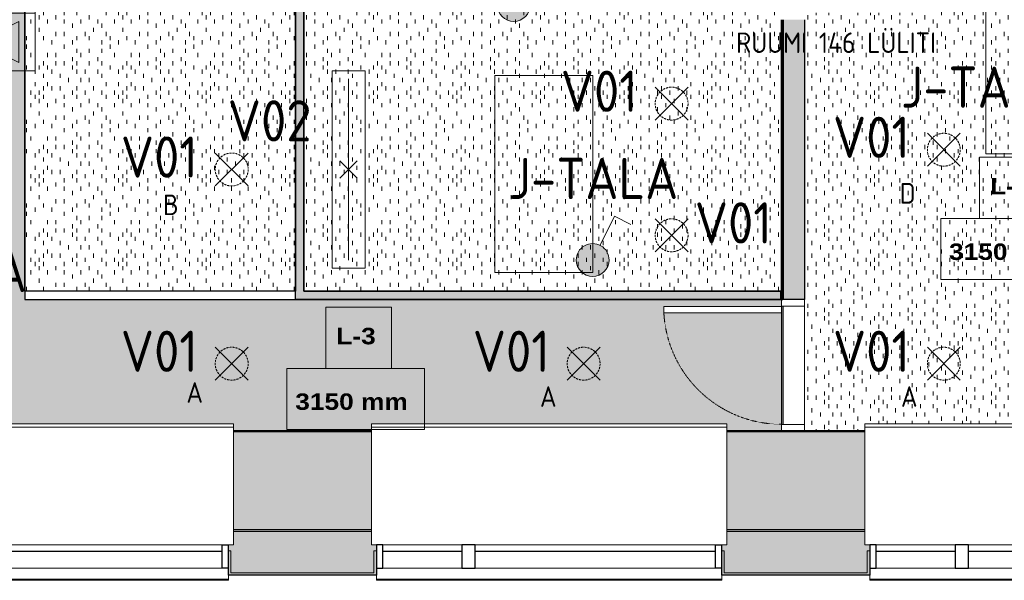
# Model space of a CAD drawing. Header units: millimetres. Extents: x -12615 to 16572, y -3141 to 12068.
# Tile 6 of 14: x -4182 to 1805, y -2442 to 964. Entities that reach past the tile are written whole.
import ezdxf

# ---------------------------------------------------------------- set-up
doc = ezdxf.new("R2010")
doc.units = ezdxf.units.MM
doc.linetypes.add('EST_Dash_1_1_', pattern=[2, 1, -1])
doc.linetypes.add('IMPORT-süvistatud seade', pattern=[19.05, 12.7, -6.35])
for name, color, linetype, lineweight, true_color in [('1K_valgustusplaan_dwg', 7, 'Continuous', 5, 0x767676), ('A-WALL', 7, 'Continuous', 9, 0x7f7f7f), ('A-WALL-PATT', 7, 'Continuous', 9, 0x7f7f7f), ('ET-E_VALGUSTUS_TING', 3, 'Continuous', 5, 0x00ff00), ('ET-VALGUSTUS_TING', 5, 'Continuous', 5, 0x0000ff), ('I-WALL', 7, 'Continuous', 9, 0x7f7f7f)]:
    doc.layers.add(name, color=color, linetype=linetype, lineweight=lineweight, true_color=true_color)
for name, color, linetype, lineweight in [('A-CLNG', 7, 'Continuous', 9), ('A-CLNG-IDEN', 7, 'Continuous', 9), ('A-CLNG-PATT', 7, 'Continuous', 9), ('A-DOOR', 7, 'Continuous', 9), ('A-DOOR-FRAM', 7, 'Continuous', 25), ('A-GLAZ', 7, 'Continuous', 9), ('ET-SEADE_V', 7, 'Continuous', 9)]:
    doc.layers.add(name, color=color, linetype=linetype, lineweight=lineweight)
doc.styles.add('Arial Black', font='txt', dxfattribs={"height": 100})
doc.styles.add('ISOCP_1', font='isocp___.ttf', dxfattribs={"height": 250})
doc.styles.add('ISOCP_2', font='isocp___.ttf', dxfattribs={"height": 125})
pattern_1 = [(90, (0, 0), (-508, 3e-14), [25.4, -482.6]), (90, (50.8, 50.8), (-508, 3e-14), [25.4, -482.6]), (90, (127, 25.4), (-508, 3e-14), [25.4, -482.6]), (90, (127, 101.6), (-508, 3e-14), [25.4, -482.6]), (90, (50.8, 152.4), (-508, 3e-14), [25.4, -482.6]), (90, (25.4, 177.8), (-508, 3e-14), [25.4, -482.6]), (90, (152.4, 177.8), (-508, 3e-14), [25.4, -482.6]), (90, (228.6, 25.4), (-508, 3e-14), [25.4, -482.6]), (90, (304.8, 76.2), (-508, 3e-14), [25.4, -482.6]), (90, (279.4, 127), (-508, 3e-14), [25.4, -482.6]), (90, (177.8, 76.2), (-508, 3e-14), [25.4, -482.6]), (90, (203.2, 0), (-508, 3e-14), [25.4, -482.6]), (90, (228.6, 127), (-508, 3e-14), [25.4, -482.6]), (90, (203.2, 203.2), (-508, 3e-14), [25.4, -482.6]), (90, (101.6, 228.6), (-508, 3e-14), [25.4, -482.6]), (90, (50.8, 228.6), (-508, 3e-14), [25.4, -482.6]), (90, (101.6, 177.8), (-508, 3e-14), [25.4, -482.6]), (90, (25.4, 101.6), (-508, 3e-14), [25.4, -482.6]), (90, (330.2, 25.4), (-508, 3e-14), [25.4, -482.6]), (90, (431.8, 152.4), (-508, 3e-14), [25.4, -482.6]), (90, (355.6, 203.2), (-508, 3e-14), [25.4, -482.6]), (90, (228.6, 254), (-508, 3e-14), [25.4, -482.6]), (90, (152.4, 279.4), (-508, 3e-14), [25.4, -482.6]), (90, (254, 228.6), (-508, 3e-14), [25.4, -482.6]), (90, (355.6, 127), (-508, 3e-14), [25.4, -482.6]), (90, (406.4, 50.8), (-508, 3e-14), [25.4, -482.6]), (90, (304.8, 177.8), (-508, 3e-14), [25.4, -482.6]), (90, (203.2, 152.4), (-508, 3e-14), [25.4, -482.6]), (90, (279.4, 0), (-508, 3e-14), [25.4, -482.6]), (90, (381, 254), (-508, 3e-14), [25.4, -482.6]), (90, (304.8, 254), (-508, 3e-14), [25.4, -482.6]), (90, (381, 304.8), (-508, 3e-14), [25.4, -482.6]), (90, (457.2, 228.6), (-508, 3e-14), [25.4, -482.6]), (90, (381, 177.8), (-508, 3e-14), [25.4, -482.6]), (90, (482.6, 50.8), (-508, 3e-14), [25.4, -482.6]), (90, (482.6, 304.8), (-508, 3e-14), [25.4, -482.6]), (90, (508, 381), (-508, 3e-14), [25.4, -482.6]), (90, (406.4, 355.6), (-508, 3e-14), [25.4, -482.6]), (90, (279.4, 355.6), (-508, 3e-14), [25.4, -482.6]), (90, (152.4, 355.6), (-508, 3e-14), [25.4, -482.6]), (90, (101.6, 355.6), (-508, 3e-14), [25.4, -482.6]), (90, (76.2, 304.8), (-508, 3e-14), [25.4, -482.6]), (90, (25.4, 330.2), (-508, 3e-14), [25.4, -482.6]), (90, (482.6, 127), (-508, 3e-14), [25.4, -482.6]), (90, (457.2, 0), (-508, 3e-14), [25.4, -482.6]), (90, (228.6, 330.2), (-508, 3e-14), [25.4, -482.6]), (90, (254, 431.8), (-508, 3e-14), [25.4, -482.6]), (90, (457.2, 431.8), (-508, 3e-14), [25.4, -482.6]), (90, (101.6, 457.2), (-508, 3e-14), [25.4, -482.6]), (90, (50.8, 431.8), (-508, 3e-14), [25.4, -482.6]), (90, (152.4, 431.8), (-508, 3e-14), [25.4, -482.6]), (90, (355.6, 431.8), (-508, 3e-14), [25.4, -482.6]), (90, (330.2, 381), (-508, 3e-14), [25.4, -482.6]), (90, (203.2, 406.4), (-508, 3e-14), [25.4, -482.6]), (90, (228.6, 482.6), (-508, 3e-14), [25.4, -482.6]), (90, (406.4, 482.6), (-508, 3e-14), [25.4, -482.6]), (90, (431.8, 330.2), (-508, 3e-14), [25.4, -482.6]), (90, (25.4, 482.6), (-508, 3e-14), [25.4, -482.6]), (90, (0, 457.2), (-508, 3e-14), [25.4, -482.6]), (90, (508, 152.4), (-508, 3e-14), [25.4, -482.6]), (90, (381, 406.4), (-508, 3e-14), [25.4, -482.6]), (90, (304.8, 330.2), (-508, 3e-14), [25.4, -482.6]), (90, (203.2, 304.8), (-508, 3e-14), [25.4, -482.6]), (90, (381, 101.6), (-508, 3e-14), [25.4, -482.6]), (90, (381, 0), (-508, 3e-14), [25.4, -482.6]), (90, (76.2, 25.4), (-508, 3e-14), [25.4, -482.6]), (90, (25.4, 25.4), (-508, 3e-14), [25.4, -482.6]), (90, (431.8, 279.4), (-508, 3e-14), [25.4, -482.6]), (90, (152.4, 482.6), (-508, 3e-14), [25.4, -482.6]), (90, (254, 76.2), (-508, 3e-14), [25.4, -482.6]), (90, (228.6, 177.8), (-508, 3e-14), [25.4, -482.6]), (90, (76.2, 127), (-508, 3e-14), [25.4, -482.6]), (90, (482.6, 482.6), (-508, 3e-14), [25.4, -482.6]), (90, (304.8, 457.2), (-508, 3e-14), [25.4, -482.6])]

# ---------------------------------------------------------------- blocks, each defined once
blk = doc.blocks.new('Est_SU - SU-01-800x2100 mm-3671387-1_ korrus  _0_00_52_72 Copy 1')
at = {"layer": 'A-DOOR', "color": 250, "true_color": 0x3d3d3d}
for p, q in [((320, 786), (320, 70)), ((358, 786), (320, 786)), ((320, 70), (320, 786)), ((320, 786), (358, 786)), ((358, 70), (358, 786)), ((358, 786), (358, 70)), ((320, 70), (358, 70)), ((358, 70), (320, 70))]:
    blk.add_line(p, q, dxfattribs=at)
at = {"layer": 'A-DOOR', "color": 253, "linetype": 'EST_Dash_1_1_', "lineweight": 5, "true_color": 0x9e9e9e}
for p, q in [((400, 70), (-341, 70)), ((-341, 70), (358, 70))]:
    blk.add_line(p, q, dxfattribs=at)
blk.add_arc((358, 70), 716, 90, 180, dxfattribs=at)
at = {"layer": 'A-DOOR-FRAM', "color": 250, "lineweight": 9, "true_color": 0x3d3d3d}
for p, q in [((-360, 70), (-400, 70)), ((-400, 70), (-400, -70)), ((-400, -70), (-400, 70)), ((-400, 70), (-360, 70)), ((-360, -70), (-360, 70)), ((-360, 70), (-360, -70)), ((400, 70), (360, 70)), ((360, 70), (360, -70)), ((360, 70), (360, -70)), ((400, 70), (360, 70)), ((400, -70), (400, 70)), ((400, -70), (400, 70)), ((-400, -70), (-360, -70)), ((-360, -70), (-400, -70)), ((360, -70), (400, -70)), ((360, -70), (400, -70))]:
    blk.add_line(p, q, dxfattribs=at)
blk = doc.blocks.new('Projekteeritav aken - A-01-2350x2100 mm-4784435-1_ korrus  _0_00_52_72 Copy 1')
at = {"layer": 'A-GLAZ', "color": 250, "true_color": 0x3d3d3d}
for p, q in [((-1507.2, 606.1), (-1507.2, 599.8)), ((592.8, 606.1), (-1507.2, 606.1)), ((-1507.2, 605), (-1507.2, 531.5)), ((592.8, 599.8), (-1507.2, 599.8)), ((592.8, 599.8), (592.8, 606.1)), ((592.8, 531.5), (592.8, 605)), ((592.8, 531.5), (-1507.2, 531.5)), ((-1537.2, 390), (622.8, 390)), ((-1537.2, 390), (-1537.2, 387)), ((-1537.2, 387), (-1537.2, -321.2)), ((622.8, 387), (622.8, 390)), ((622.8, -321.2), (622.8, 387)), ((-1537.2, -321.2), (-1537.2, -325)), ((-1537.2, -325), (622.8, -325)), ((-1537.2, -325), (-1537.2, -328)), ((-1537.2, -328), (-1537.2, -342)), ((-1537.2, -342), (-1537.2, -345)), ((622.8, -345), (-1537.2, -345)), ((622.8, -325), (622.8, -321.2)), ((622.8, -328), (622.8, -325)), ((622.8, -342), (622.8, -328)), ((622.8, -345), (622.8, -342))]:
    blk.add_line(p, q, dxfattribs=at)
at = {"layer": 'A-GLAZ', "color": 250, "lineweight": 25, "true_color": 0x3d3d3d}
for p, q in [((-1507.2, 532.5), (-1469.1, 532.5)), ((-1469.1, 532.5), (-1469.1, 390)), ((-7.2, 532.5), (-7.2, 390)), ((72.8, 532.5), (-7.2, 532.5)), ((72.8, 390), (72.8, 532.5)), ((554.7, 532.5), (554.7, 390)), ((592.8, 532.5), (554.7, 532.5)), ((-7.2, 429.3), (-1469.1, 429.3)), ((554.7, 429.3), (72.8, 429.3)), ((-1469.1, 390), (-1507.2, 390)), ((-7.2, 390), (72.8, 390)), ((554.7, 390), (592.8, 390))]:
    blk.add_line(p, q, dxfattribs=at)
blk = doc.blocks.new('1K_valgustusplaan_dwg__U14-6009315-1_ korrus  _0_00_52_72 Copy 1')
at = {"layer": 'ET-VALGUSTUS_TING', "color": 160, "true_color": 0x3333ff}
for p, q in [((-53, -53), (53, 53)), ((53, -53), (-53, 53))]:
    blk.add_line(p, q, dxfattribs=at)
at = {"layer": 'ET-VALGUSTUS_TING', "color": 160, "lineweight": 9, "true_color": 0x3333ff, "flags": 128}
blk.add_lwpolyline([(-100, 600), (100, 600), (100, 0), (100, -600), (-100, -600), (-100, 0)], close=True, dxfattribs=at)
at = {"layer": 'ET-VALGUSTUS_TING', "color": 160, "true_color": 0x3333ff, "flags": 128}
blk.add_lwpolyline([(0, -550), (0, 0), (0, 550)], dxfattribs=at)
blk = doc.blocks.new('1K_valgustusplaan_dwg__U7-6009316-1_ korrus  _0_00_52_72 Copy 1')
at = {"layer": 'ET-VALGUSTUS_TING', "color": 160, "true_color": 0x3333ff}
for p, q in [((-100, -100), (100, 100)), ((-100, 100), (100, -100))]:
    blk.add_line(p, q, dxfattribs=at)
at = {"layer": 'ET-VALGUSTUS_TING', "color": 160, "linetype": 'IMPORT-süvistatud seade', "true_color": 0x3333ff}
blk.add_circle((0, 0), 100, dxfattribs=at)
blk = doc.blocks.new('1K_valgustusplaan_dwg__U10-6009313-1_ korrus  _0_00_52_72 Copy 1')
at = {"layer": 'ET-VALGUSTUS_TING', "true_color": 0x5b5bff}
blk.add_hatch(color=171, dxfattribs=at).paths.add_polyline_path([(0, -100), (25.9, -96.6), (50, -86.6), (70.7, -70.7), (86.6, -50), (96.6, -25.9), (100, 0), (96.6, 25.9), (86.6, 50), (70.7, 70.7), (50, 86.6), (25.9, 96.6), (0, 100), (-25.9, 96.6), (-50, 86.6), (-70.7, 70.7), (-86.6, 50), (-96.6, 25.9), (-100, 0), (-96.6, -25.9), (-86.6, -50), (-70.7, -70.7), (-50, -86.6), (-25.9, -96.6), (-13.1, -98.3)], flags=0)
at = {"layer": 'ET-VALGUSTUS_TING', "color": 160, "true_color": 0x3333ff, "flags": 128}
blk.add_lwpolyline([(44.7, 89.4), (132.9, 265.8), (232.9, 215.8)], dxfattribs=at)
at = {"layer": 'ET-VALGUSTUS_TING', "color": 160, "true_color": 0x3333ff}
for start, end in [(360, 180.00001), (180.00001, 360)]:
    blk.add_arc((0, 0), 100, start, end, dxfattribs=at)
blk = doc.blocks.new('1K_valgustusplaan_dwg__U21-6009322-1_ korrus  _0_00_52_72 Copy 1')
at = {"layer": 'ET-E_VALGUSTUS_TING', "true_color": 0x5bff5b}
h = blk.add_hatch(color=91, dxfattribs=at)
h.paths.add_polyline_path([(-250, -125), (0, 0), (-250, 125)], flags=0)
h.paths.add_polyline_path([(250, -125), (250, 125), (0, 0), (217.5, -108.8)], flags=0)
at = {"layer": 'ET-E_VALGUSTUS_TING', "color": 80, "true_color": 0x33ff33, "flags": 128}
for points in [[(-350, 175), (-350, -175), (350, -175), (350, 175)], [(-250, 125), (250, -125), (250, 125), (-250, -125)]]:
    blk.add_lwpolyline(points, close=True, dxfattribs=at)
blk = doc.blocks.new('1K_valgustusplaan_dwg-6009310-1_ korrus  _0_00_52_72 Copy 1')
at = {"layer": 'ET-SEADE_V', "color": 250, "true_color": 0x333333}
blk.add_line((10273.6, -5199.4), (10273.6, -5325.3), dxfattribs=at)
at = {"layer": 'ET-SEADE_V', "color": 250, "true_color": 0x333333, "flags": 128}
blk.add_lwpolyline([(12663.6, -3459.4), (13258.6, -3459.4), (13258.6, -4654.4), (12663.6, -4654.4)], close=True, dxfattribs=at)
for points in [[(9678.6, -4179.4), (10273.6, -4179.4), (10273.6, -5199.4)], [(10208.5, -5374.4), (9678.6, -5374.4), (9678.6, -4179.4)], [(10273.6, -5325.8), (10273.6, -5374.4), (10209.6, -5374.4)]]:
    blk.add_lwpolyline(points, dxfattribs=at)
for name, p in [('1K_valgustusplaan_dwg__U10-6009313-1_ korrus  _0_00_52_72 Copy 1', (9793.6, -3749.4)), ('1K_valgustusplaan_dwg__U21-6009322-1_ korrus  _0_00_52_72 Copy 1', (6533.6, -3974.4)), ('1K_valgustusplaan_dwg__U14-6009315-1_ korrus  _0_00_52_72 Copy 1', (8789.3, -4749.4)), ('1K_valgustusplaan_dwg__U7-6009316-1_ korrus  _0_00_52_72 Copy 1', (10753.6, -4349.4)), ('1K_valgustusplaan_dwg__U7-6009316-1_ korrus  _0_00_52_72 Copy 1', (12408.6, -4629.4)), ('1K_valgustusplaan_dwg__U7-6009316-1_ korrus  _0_00_52_72 Copy 1', (8078.6, -4749.4)), ('1K_valgustusplaan_dwg__U10-6009313-1_ korrus  _0_00_52_72 Copy 1', (10273.6, -5299.4)), ('1K_valgustusplaan_dwg__U7-6009316-1_ korrus  _0_00_52_72 Copy 1', (10753.6, -5149.4)), ('1K_valgustusplaan_dwg__U7-6009316-1_ korrus  _0_00_52_72 Copy 1', (8078.6, -5929.4)), ('1K_valgustusplaan_dwg__U7-6009316-1_ korrus  _0_00_52_72 Copy 1', (10218.6, -5929.4)), ('1K_valgustusplaan_dwg__U7-6009316-1_ korrus  _0_00_52_72 Copy 1', (12408.6, -5929.4))]:
    blk.add_blockref(name, p)
at = {"layer": 'ET-SEADE_V', "char_height": 250, "width": 1545.701, "attachment_point": 2, "line_spacing_factor": 1.478621, "style": 'ISOCP_1'}
for insert in [(12663.6, -4124), (10278.6, -4679)]:
    blk.add_mtext('J-TALA', dxfattribs=dict(at, insert=insert))
at = {"layer": 'ET-VALGUSTUS_TING', "attachment_point": 2, "line_spacing_factor": 1.478621}
for s, insert, char_height, width, style in [('RUUMI 146 LÜLITI', (11753.6, -3916.7), 125, 1680.187, 'ISOCP_2'), ('V01', (10313.6, -4149), 250, 705.646, 'ISOCP_1'), ('V02', (8309.3, -4329), 250, 772.851, 'ISOCP_1'), ('V01', (11968.6, -4429), 250, 705.646, 'ISOCP_1'), ('V01', (7638.6, -4549), 250, 705.646, 'ISOCP_1'), ('D', (12188.6, -4831.7), 125, 134.415, 'ISOCP_2'), ('B', (7708.6, -4901.7), 125, 134.415, 'ISOCP_2'), ('V01', (11128.6, -4949), 250, 705.646, 'ISOCP_1'), ('VALGUSTUS KANGASLAE TAGA', (4628.6, -5244), 250, 6317.215, 'ISOCP_1'), ('V01', (7638.6, -5729), 250, 705.646, 'ISOCP_1'), ('V01', (9778.6, -5729), 250, 705.646, 'ISOCP_1'), ('V01', (11968.6, -5729), 250, 705.646, 'ISOCP_1'), ('A', (7853.6, -6041.7), 125, 151.217, 'ISOCP_2'), ('A', (10003.6, -6066.7), 125, 151.217, 'ISOCP_2'), ('A', (12198.6, -6066.7), 125, 151.217, 'ISOCP_2')]:
    blk.add_mtext(s, dxfattribs=dict(at, insert=insert, char_height=char_height, width=width, style=style))
blk = doc.blocks.new('M_Ceiling Tag w Height - M_Ceiling Tag w Height-5895317-1_ korrus  _0_00_52_72 Copy 1')
at = {"layer": 'A-CLNG-IDEN'}
for p, q in [((2.129, 4.501), (-1.867, 4.501)), ((-1.867, 4.501), (-1.867, 0.782)), ((2.129, 0.782), (2.129, 4.501)), ((4.129, 0.782), (-4.231, 0.782)), ((-4.231, 0.782), (-4.231, -2.938)), ((-1.867, 0.782), (2.129, 0.782)), ((4.129, -2.938), (4.129, 0.782)), ((-4.231, -2.938), (4.129, -2.938))]:
    blk.add_line(p, q, dxfattribs=at)

msp = doc.modelspace()

# ---------------------------------------------------------------- hatches: boundary and pattern name
at = {"layer": 'A-CLNG-PATT', "true_color": 0xcccccc, "transparency": 33554559}
h = msp.add_hatch(dxfattribs=at)
h.set_pattern_fill('FP_1', color=254, style=0, pattern_type=2)
h.set_pattern_definition(pattern_1)
h.paths.add_polyline_path([(449.6, -1535.2), (449.6, -816.2), (-266.4, -816.2), (-266.4, -778.2), (449.6, -778.2), (449.6, -736.2), (-4150.4, -736.2), (-4151.4, 3423.8), (-4678.9, 3423.8), (-4678.9, -736.2), (-7964.4, -736.2), (-7964.4, 219.7), (-8531, 225.8), (-8549.7, -1535.2), (-8043.2, -1535.2), (-8043.2, -1491.2), (-5883.2, -1492.1), (-5883.2, -1535.2), (-5043.2, -1535.2), (-5043.2, -1491.2), (-2883.2, -1492.1), (-2883.2, -1535.2), (-2043.2, -1535.2), (-2043.2, -1491.2), (116.8, -1492.1), (116.8, -1535.2), (259.1, -1535.2)], flags=0)
h.paths.add_polyline_path([(-7964.4, 324.7), (-7964.4, 3554.9), (-4678.9, 3554.9), (-4678.9, 3461.8), (-4151.4, 3461.8), (-4151.4, 4042.8), (-8490.3, 4042.8), (-8517.4, 1501.7), (-8218.4, 1498.5), (-8219.5, 1393.5), (-8518.5, 1396.7), (-8529.8, 330.8), (-8081.3, 326)], flags=0)
h = msp.add_hatch(dxfattribs=at)
h.set_pattern_fill('FP_1', color=254, style=0, pattern_type=2)
h.set_pattern_definition(pattern_1)
h.paths.add_polyline_path([(-4150.4, -686.2), (-2505.4, -685.3), (-2505.4, 2363.8), (-4150.4, 2363.8), (-4150.4, -263.1)], flags=0)
h = msp.add_hatch(dxfattribs=at)
h.set_pattern_fill('FP_11', color=254, style=0, pattern_type=2)
h.set_pattern_definition(pattern_1)
h.paths.add_polyline_path([(444.6, -686.2), (449.6, -686.2), (449.6, 2362.8), (-2455.4, 2362.8), (-2455.4, -686.2), (259.1, -686.2)], flags=0)
h = msp.add_hatch(dxfattribs=at)
h.set_pattern_fill('FP_1', color=254, style=0, pattern_type=2)
h.set_pattern_definition(pattern_1)
h.paths.add_polyline_path([(3251.5, -1535.2), (3304, -1535.2), (3351.1, 1858.8), (589.6, 1858.8), (589.6, 1043.8), (1305.6, 1043.8), (1305.6, 1005.8), (589.6, 1005.8), (589.6, -1535.2), (956.8, -1535.2), (956.8, -1491.2), (3116.8, -1492.1), (3116.8, -1535.2)], flags=0)
at = {"layer": 'A-WALL', "true_color": 0x3d3d3d}
h = msp.add_hatch(color=250, dxfattribs=at)
h.paths.add_polyline_path([(7599.6, -2146.2), (7599.6, -2136.2), (5889.6, -2136.2), (5889.6, -2146.2), (7349.6, -2146.2)], flags=0)
h.paths.add_polyline_path([(4239.6, -2146.2), (4239.6, -2136.2), (3116.8, -2136.6), (3116.8, -2146.2), (3934.8, -2146.2)], flags=0)
h.paths.add_polyline_path([(956.8, -2146.2), (956.8, -2136.2), (116.8, -2136.5), (116.8, -2146.2), (259.1, -2146.2)], flags=0)
h.paths.add_polyline_path([(-2305.8, -2146.2), (-2043.2, -2146.2), (-2043.2, -2136.2), (-2883.2, -2136.2), (-2883.2, -2146.2)], flags=0)
h.paths.add_polyline_path([(-5043.2, -2146.2), (-5043.2, -2136.2), (-5883.2, -2136.5), (-5883.2, -2146.2), (-5725.7, -2146.2)], flags=0)
h.paths.add_polyline_path([(-8043.2, -2146.2), (-8043.2, -2136.2), (-9313.2, -2136.2), (-9313.2, -2146.2), (-8290.7, -2146.2)], flags=0)
h.paths.add_polyline_path([(-10963.2, -2146.2), (-10963.2, -2136.2), (-12336.9, -2136.2), (-12337, -2146.2), (-11710.6, -2146.2)], flags=0)
at = {"layer": 'A-WALL-PATT', "true_color": 0x3d3d3d}
h = msp.add_hatch(color=250, dxfattribs=at)
h.paths.add_polyline_path([(449.6, -736.2), (589.6, -736.2), (589.6, 963.8), (449.6, 963.8), (449.6, -263.1)], flags=0)
h.paths.add_polyline_path([(589.6, 1763.8), (589.6, 2363.8), (449.6, 2362.8), (449.6, 1763.8), (519.6, 1763.8)], flags=0)
at = {"layer": 'A-WALL-PATT', "true_color": 0x414141}
h = msp.add_hatch(color=250, dxfattribs=at)
h.paths.add_polyline_path([(6866.6, -2136.2), (6873.6, -1541.2), (6453.7, -1536.2), (5889.6, -1536.2), (5889.6, -2136.2)], flags=0)
h.paths.add_polyline_path([(3724.8, -2136.2), (4239.6, -2136.2), (4239.6, -1536.2), (3725, -1536.2), (3724.8, -1550), (3304.8, -1544.2), (3304.8, -1536.2), (3116.8, -1537.3), (3116.8, -2136.2), (3716.7, -2136.2)], flags=0)
h.paths.add_polyline_path([(956.8, -2136.2), (956.8, -1536.2), (116.8, -1536.2), (116.8, -2136.2), (259.1, -2136.2)], flags=0)
h.paths.add_polyline_path([(-2305.8, -2136.2), (-2043.2, -2136.2), (-2043.2, -1536.2), (-2883.2, -1536.2), (-2883.2, -2136.2)], flags=0)
h.paths.add_polyline_path([(-5883.2, -2136.2), (-5043.2, -2136.2), (-5043.2, -1536.2), (-5883.2, -1536.2), (-5883.2, -2116.2)], flags=0)
h.paths.add_polyline_path([(-8290.7, -2136.2), (-8043.2, -2136.2), (-8043.2, -1536.2), (-9313.2, -1536.2), (-9313.2, -2136.2)], flags=0)
h.paths.add_polyline_path([(-10963.2, -2136.2), (-10963.2, -1536.2), (-12330.5, -1536.2), (-12336.9, -2136.2), (-11710.6, -2136.2)], flags=0)
at = {"layer": 'A-WALL-PATT', "true_color": 0x3d3d3d}
h = msp.add_hatch(color=250, dxfattribs=at)
h.paths.add_polyline_path([(7098.9, -2396.2), (7349.6, -2396.2), (7349.6, -2146.2), (5889.6, -2146.2), (5889.6, -2273.7), (5904.6, -2273.7), (5904.6, -2396.2)], flags=0)
h.paths.add_polyline_path([(3785.9, -2396.2), (4224.6, -2396.2), (4224.6, -2273.7), (4239.6, -2273.7), (4239.6, -2146.2), (3116.8, -2146.2), (3116.8, -2226.2), (3086.8, -2226.2), (3086.8, -2262.3), (3101.8, -2262.3), (3101.8, -2396.2), (3679, -2396.2)], flags=0)
h.paths.add_polyline_path([(971.8, -2396.2), (971.8, -2262.3), (986.8, -2262.3), (986.8, -2226.2), (956.8, -2225.3), (956.8, -2146.2), (116.8, -2146.2), (116.8, -2226.2), (86.8, -2226.2), (86.8, -2262.3), (101.8, -2262.3), (101.8, -2396.2)], flags=0)
h.paths.add_polyline_path([(-2028.2, -2396.2), (-2028.2, -2262.3), (-2013.2, -2262.3), (-2013.2, -2226.2), (-2043.2, -2225.3), (-2043.2, -2146.2), (-2883.2, -2146.2), (-2883.2, -2226.2), (-2913.2, -2226.2), (-2913.2, -2262.3), (-2898.2, -2262.3), (-2898.2, -2396.2)], flags=0)
h.paths.add_polyline_path([(-5028.2, -2396.2), (-5028.2, -2262.3), (-5013.2, -2262.3), (-5013.2, -2226.2), (-5043.2, -2225.3), (-5043.2, -2146.2), (-5883.2, -2146.2), (-5883.2, -2226.2), (-5913.2, -2226.2), (-5913.2, -2262.3), (-5898.2, -2262.3), (-5898.2, -2396.2)], flags=0)
h.paths.add_polyline_path([(-8290.7, -2396.2), (-8028.2, -2396.2), (-8028.2, -2262.3), (-8013.2, -2262.3), (-8013.2, -2226.2), (-8043.2, -2225.3), (-8043.2, -2146.2), (-9313.2, -2146.2), (-9313.2, -2273.7), (-9298.2, -2273.7), (-9298.2, -2396.2), (-8318, -2396.2)], flags=0)
h.paths.add_polyline_path([(-10978.2, -2396.2), (-10978.2, -2273.7), (-10963.2, -2273.7), (-10963.2, -2146.2), (-12347, -2146.2), (-12349.7, -2396.2), (-11710.6, -2396.2)], flags=0)
h = msp.add_hatch(color=250, dxfattribs=at)
h.paths.add_polyline_path([(7098.9, -2411.2), (7334.6, -2411.2), (7334.6, -2396.2), (5904.6, -2396.2), (5904.6, -2273.7), (5889.6, -2273.7), (5889.6, -2411.2)], flags=0)
h.paths.add_polyline_path([(3785.9, -2411.2), (4239.6, -2411.2), (4239.6, -2273.7), (4224.6, -2273.7), (4224.6, -2396.2), (3101.8, -2396.2), (3101.8, -2262.3), (3086.8, -2262.3), (3086.8, -2411.2), (3679, -2411.2)], flags=0)
h.paths.add_polyline_path([(986.8, -2411.2), (986.8, -2262.3), (971.8, -2262.3), (971.8, -2396.2), (101.8, -2396.2), (101.8, -2262.3), (86.8, -2262.3), (86.8, -2411.2)], flags=0)
h.paths.add_polyline_path([(-2013.2, -2411.2), (-2013.2, -2262.3), (-2028.2, -2262.3), (-2028.2, -2396.2), (-2898.2, -2396.2), (-2898.2, -2262.3), (-2913.2, -2262.3), (-2913.2, -2411.2)], flags=0)
h.paths.add_polyline_path([(-5013.2, -2411.2), (-5013.2, -2262.3), (-5028.2, -2262.3), (-5028.2, -2396.2), (-5898.2, -2396.2), (-5898.2, -2262.3), (-5913.2, -2262.3), (-5913.2, -2411.2)], flags=0)
h.paths.add_polyline_path([(-8013.2, -2411.2), (-8013.2, -2262.3), (-8028.2, -2262.3), (-8028.2, -2396.2), (-9298.2, -2396.2), (-9298.2, -2273.7), (-9313.2, -2273.7), (-9313.2, -2411.2), (-8290.7, -2411.2)], flags=0)
h.paths.add_polyline_path([(-10963.2, -2411.2), (-10963.2, -2273.7), (-10978.2, -2273.7), (-10978.2, -2396.2), (-12599.7, -2396.2), (-12599.9, -2411.2), (-11710.6, -2411.2)], flags=0)
at = {"layer": 'I-WALL', "true_color": 0x3d3d3d}
for points in [[(-2455.4, -686.2), (-2455.4, 2363.8), (-2505.4, 2363.8), (-2505.4, -686.2)], [(-2505.4, -736.2), (444.6, -736.2), (444.6, -686.2), (-2505.4, -686.2)]]:
    msp.add_hatch(color=250, dxfattribs=at).paths.add_polyline_path(points, flags=0)

# ---------------------------------------------------------------- linework, layer by layer
at = {"layer": 'A-CLNG', "color": 160, "lineweight": 30, "true_color": 0x3333ff}
for p, q in [((-4150.4, -686.2), (-4150.4, 2363.8)), ((-4150.4, 2362.8), (-4150.4, -736.2)), ((-2505.4, 2363.8), (-2505.4, -686.2)), ((-2455.4, -686.2), (-2455.4, 2362.8)), ((-2505.4, -686.2), (-4150.4, -686.2)), ((449.6, -686.2), (-2455.4, -686.2)), ((-4150.4, -736.2), (458.6, -736.2)), ((-2043.2, -1535.2), (-2883.2, -1535.2)), ((449.6, -1535.2), (116.8, -1535.2)), ((956.8, -1535.2), (589.6, -1535.2))]:
    msp.add_line(p, q, dxfattribs=at)
at = {"layer": 'A-WALL', "color": 250, "lineweight": 50, "true_color": 0x414141}
for p, q in [((-2883.2, -1536.2), (-2043.2, -1536.2)), ((116.8, -1536.2), (956.8, -1536.2))]:
    msp.add_line(p, q, dxfattribs=at)
at = {"layer": 'A-WALL', "color": 253, "lineweight": 30, "true_color": 0x9f9f9f}
for p, q in [((-2043.2, -2136.2), (-2883.2, -2136.2)), ((956.8, -2136.2), (116.8, -2136.2))]:
    msp.add_line(p, q, dxfattribs=at)
at = {"layer": 'A-WALL', "color": 250, "true_color": 0x3d3d3d}
for p, q in [((-2883.2, -2136.2), (-2043.2, -2136.2)), ((116.8, -2136.2), (956.8, -2136.2)), ((-2913.2, -2226.1), (-2913.2, -2411.2)), ((-2013.2, -2411.2), (-2013.2, -2226.1)), ((86.8, -2226.1), (86.8, -2411.2)), ((986.8, -2411.2), (986.8, -2226.1))]:
    msp.add_line(p, q, dxfattribs=at)
at = {"layer": 'A-WALL', "color": 250, "lineweight": 5, "true_color": 0x3d3d3d}
for p, q in [((-2043.2, -2146.2), (-2883.2, -2146.2)), ((956.8, -2146.2), (116.8, -2146.2)), ((-2913.2, -2262.3), (-2898.2, -2262.3)), ((-2898.2, -2396.2), (-2898.2, -2262.3)), ((-2028.2, -2262.3), (-2013.2, -2262.3)), ((-2028.2, -2262.3), (-2028.2, -2396.2)), ((86.8, -2262.3), (101.8, -2262.3)), ((101.8, -2396.2), (101.8, -2262.3)), ((971.8, -2262.3), (986.8, -2262.3)), ((971.8, -2262.3), (971.8, -2396.2)), ((-2028.2, -2396.2), (-2898.2, -2396.2)), ((971.8, -2396.2), (101.8, -2396.2))]:
    msp.add_line(p, q, dxfattribs=at)
at = {"layer": 'A-WALL', "color": 250, "lineweight": 30, "true_color": 0x3d3d3d}
for p, q in [((-2913.2, -2411.2), (-2913.2, -2226.1)), ((-2013.2, -2226.1), (-2013.2, -2411.2)), ((86.8, -2411.2), (86.8, -2226.1)), ((986.8, -2226.1), (986.8, -2411.2)), ((-2013.2, -2411.2), (-2913.2, -2411.2)), ((986.8, -2411.2), (86.8, -2411.2))]:
    msp.add_line(p, q, dxfattribs=at)
at = {"layer": 'I-WALL', "color": 250, "lineweight": 30, "true_color": 0x3d3d3d}
for p, q in [((-2505.4, -686.2), (-2505.4, 2363.8)), ((-2455.4, 2363.8), (-2455.4, -686.2)), ((449.6, -736.2), (449.6, 963.8)), ((458.6, -736.2), (458.6, 963.8)), ((459.6, 963.8), (459.6, -736.2)), ((589.6, 963.8), (589.6, -736.2)), ((-2505.4, -736.2), (-2505.4, -686.2)), ((-2455.4, -686.2), (444.6, -686.2)), ((444.6, -686.2), (444.6, -736.2)), ((444.6, -736.2), (-2505.4, -736.2)), ((589.6, -736.2), (449.6, -736.2))]:
    msp.add_line(p, q, dxfattribs=at)
at = {"layer": 'I-WALL', "color": 250, "true_color": 0x3d3d3d}
for p, q in [((589.6, -736.2), (449.6, -736.2)), ((449.6, -736.2), (449.6, -1536.2)), ((458.6, -776.2), (458.6, -1496.2)), ((459.6, -1496.2), (459.6, -776.2)), ((589.6, -1536.2), (589.6, -736.2)), ((589.6, -1536.2), (449.6, -1536.2))]:
    msp.add_line(p, q, dxfattribs=at)

# ---------------------------------------------------------------- block references
at = {"layer": '1K_valgustusplaan_dwg', "color": 160, "true_color": 0x3333ff}
msp.add_blockref('1K_valgustusplaan_dwg-6009310-1_ korrus  _0_00_52_72 Copy 1', (-10971.8, 4803.2), dxfattribs=at)
at = {"layer": 'A-CLNG-IDEN', "xscale": 99.99999999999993, "yscale": 99.99999999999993, "zscale": 99.99999999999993}
for p in [(1841.1, -321.8), (-2134.4, -1232.8)]:
    msp.add_blockref('M_Ceiling Tag w Height - M_Ceiling Tag w Height-5895317-1_ korrus  _0_00_52_72 Copy 1', p, dxfattribs=at)
at = {"layer": 'A-DOOR', "color": 253, "true_color": 0x9e9e9e, "rotation": 89.99999999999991}
msp.add_blockref('Est_SU - SU-01-800x2100 mm-3671387-1_ korrus  _0_00_52_72 Copy 1', (519.6, -1136.2), dxfattribs=at)
at = {"layer": 'A-GLAZ', "color": 250, "true_color": 0x3d3d3d, "rotation": 180}
for p in [(-4420.4, -1836.2), (-1420.4, -1836.2), (1579.6, -1836.2)]:
    msp.add_blockref('Projekteeritav aken - A-01-2350x2100 mm-4784435-1_ korrus  _0_00_52_72 Copy 1', p, dxfattribs=at)

# ---------------------------------------------------------------- texts
at = {"layer": 'A-CLNG-IDEN', "color": 136, "true_color": 0x008080, "char_height": 100, "attachment_point": 1, "style": 'Arial Black'}
for s, insert, width in [('L-3', (1718.2, 2.7), 280.591), ('3150 mm', (1468.6, -395.8), 841.772), ('L-3', (-2257.2, -908.3), 280.591), ('3150 mm', (-2506.9, -1306.8), 841.772)]:
    msp.add_mtext(s, dxfattribs=dict(at, insert=insert, width=width))

doc.saveas('drawing.dxf')
